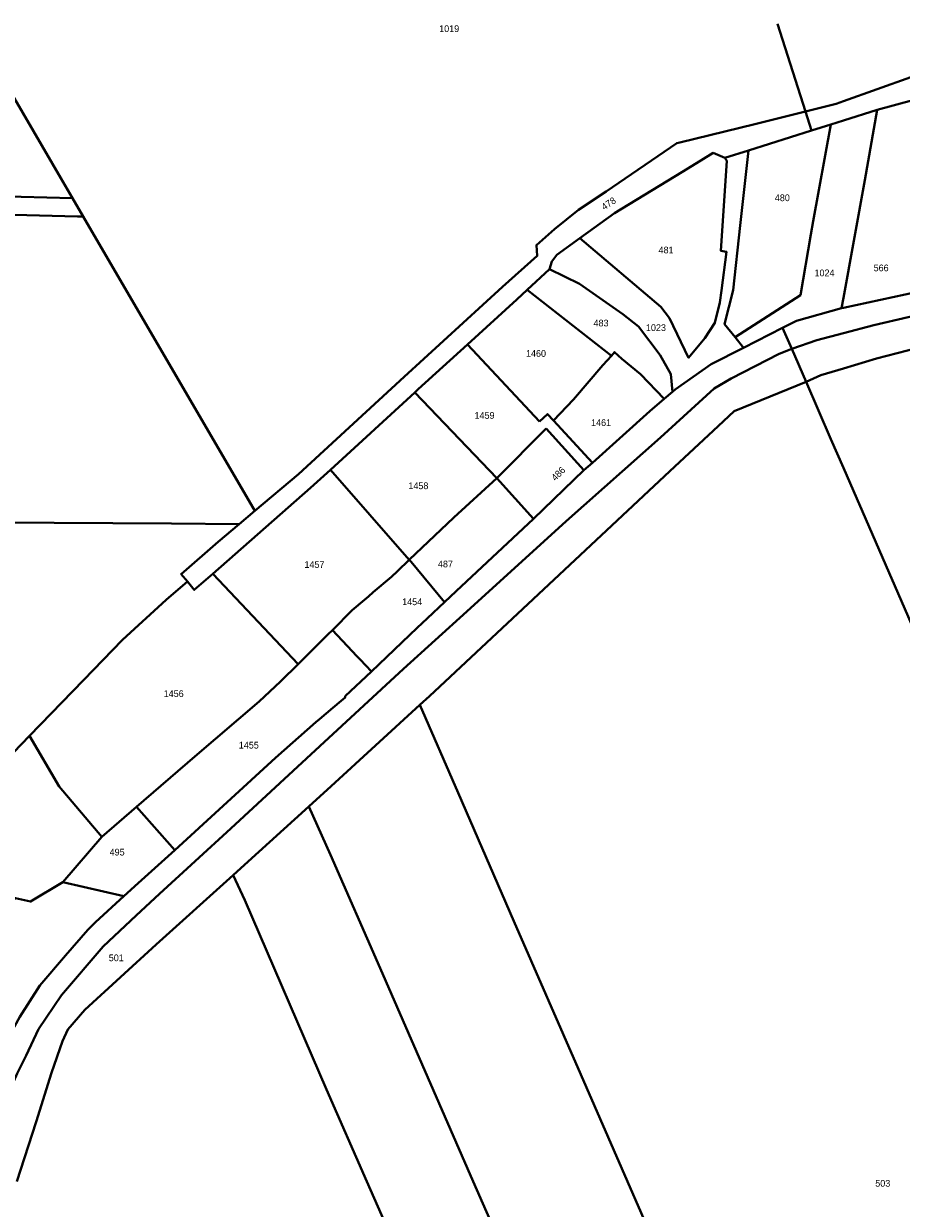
# Model space of a CAD drawing. Extents: x 99476 to 102828, y 406437 to 407931.
# Tile 45 of 48: x 101695 to 102022, y 407490 to 407931. Entities that reach past the tile are written whole.
import ezdxf
from ezdxf.enums import TextEntityAlignment as Align

# ---------------------------------------------------------------- set-up
doc = ezdxf.new("R2010")
doc.units = 0
doc.header["$MEASUREMENT"] = 0
for name, color, linetype, lineweight in [('BK_perceelnr', 10, 'Continuous', 13), ('BK_perceelnummer onder hoek', 10, 'Continuous', 13), ('BK_perceelsgrens', 10, 'Continuous', 40)]:
    doc.layers.add(name, color=color, linetype=linetype, lineweight=lineweight)
doc.styles.add('Style-WORKING', font='WORKING.shx')

msp = doc.modelspace()

# ---------------------------------------------------------------- linework, layer by layer
at = {"layer": 'BK_perceelsgrens', "linetype": 'Continuous', "lineweight": 40}
for p, q in [((101675.50859, 407930.653), (101708.994, 407873.252)), ((102012.541, 407898.553), (102025.803, 407902.206)), ((101985.915, 407898.015), (101988.186, 407890.909)), ((102000, 407894.616), (102012.541, 407898.553)), ((101988.186, 407890.909), (101995.364, 407893.161)), ((101995.364, 407893.161), (102000, 407894.616)), ((101964.708, 407883.529), (101988.186, 407890.909)), ((101955.957, 407880.778), (101964.708, 407883.529)), ((101951.6, 407882.576), (101955.957, 407880.778)), ((101708.994, 407873.252), (101713.334, 407865.813)), ((101671.295, 407866.886), (101713.334, 407865.813)), ((101713.334, 407865.813), (101717.356, 407858.919)), ((101715.218, 407858.974), (101717.356, 407858.919)), ((101717.356, 407858.919), (101781.178, 407749.514)), ((101893.442, 407844.648), (101902.054, 407850.867)), ((101882.451, 407831.672), (101890.781, 407839.303)), ((101882.451, 407831.672), (101913.728, 407807.175)), ((102000, 407825.017), (102041.663, 407833.973)), ((101999.292, 407824.865), (102000, 407828.739)), ((101999.292, 407824.865), (102000, 407825.017)), ((101962.908, 407810.124), (101977.42, 407817.535)), ((101977.42, 407817.535), (101980.83, 407809.674)), ((101959.751, 407814.019), (101962.908, 407810.124)), ((101860.2, 407811.368), (101886.993, 407782.701)), ((101980.83, 407809.674), (101986.117, 407797.483)), ((101809.279, 407764.755), (101840.65, 407793.536)), ((101871.093, 407761.662), (101840.65, 407793.536)), ((101933.423, 407791.143), (101936.524, 407793.772)), ((101892.189, 407783.03), (101906.658, 407767.383)), ((101871.093, 407761.662), (101889.443, 407780.138)), ((101889.443, 407780.138), (101903.497, 407764.546)), ((101809.279, 407764.755), (101838.587, 407731.24)), ((101884.781, 407746.524), (101903.497, 407764.546)), ((101903.497, 407764.546), (101906.658, 407767.383)), ((101871.093, 407761.662), (101884.781, 407746.524)), ((101775.277, 407744.548), (101781.178, 407749.514)), ((101834.191, 407727.069), (101838.587, 407731.24)), ((101838.587, 407731.24), (101839.235, 407730.5)), ((101839.235, 407730.5), (101851.704, 407715.477)), ((101797.208, 407692.429), (101765.472, 407726.05)), ((101825.168, 407719.161), (101831.918, 407724.913)), ((101831.918, 407724.913), (101834.191, 407727.069)), ((101821.944, 407716.414), (101823.39, 407717.646)), ((101823.39, 407717.646), (101825.168, 407719.161)), ((101845.236, 407709.404), (101847.51, 407711.539)), ((101847.51, 407711.539), (101851.704, 407715.477)), ((101817.349, 407697.328), (101809.975, 407705.114)), ((101824.518, 407689.759), (101838.665, 407703.202)), ((101819.128, 407695.449), (101817.349, 407697.328)), ((101820.296, 407694.216), (101819.128, 407695.449)), ((101824.518, 407689.759), (101820.296, 407694.216)), ((101805.15, 407671.945), (101810.143, 407676.176)), ((101810.143, 407676.176), (101813.243, 407678.803)), ((101724.308, 407628.247), (101737.138, 407639.327)), ((101737.138, 407639.327), (101751.355, 407623.319)), ((101709.708, 407611.301), (101724.308, 407628.247)), ((101709.708, 407611.301), (101732.434, 407606.137))]:
    msp.add_line(p, q, dxfattribs=at)
at = {"layer": 'BK_perceelsgrens', "linetype": 'Continuous', "lineweight": 40, "flags": 128}
for points in [[(101975.482451, 407930.653), (101985.915, 407898.015)], [(102000, 407901.809), (102025.111, 407910.709), (102049.116, 407915.872), (102083.03, 407918.544)], [(101985.915, 407898.015), (101997.305, 407900.854), (102000, 407901.809)], [(101781.178, 407749.514), (101797.346, 407763.125), (101836.695, 407799.262), (101873.217, 407832.747), (101886.191, 407844.279), (101885.875, 407848.312), (101892.53, 407854.256), (101901.521, 407861.409), (101911.827, 407868.272), (101938.102, 407886.178), (101939.197, 407886.454), (101967.067, 407893.237), (101985.915, 407898.015)], [(102000, 407828.739), (102007.996, 407872.496), (102012.541, 407898.553)], [(101959.751, 407814.019), (101984.067, 407829.686), (101987.87, 407852.26), (101988.78, 407857.18), (101995.364, 407893.161)], [(101959.751, 407814.019), (101955.755, 407818.95), (101958.977, 407831.596), (101961.599, 407855.578), (101964.708, 407883.529)], [(101902.054, 407850.867), (101914.914, 407860.233), (101939.9, 407875.461), (101947.034, 407879.8), (101951.6, 407882.576)], [(101902.054, 407850.867), (101932.074, 407825.29), (101935.32, 407821.11), (101942.424, 407806.385), (101948.55, 407813.644), (101952.23, 407819.382), (101954.063, 407826.906), (101954.714, 407831.416), (101956.583, 407845.74), (101954.446, 407846.21), (101956.662, 407879.674), (101955.957, 407880.778)], [(101715.218, 407858.974), (101648.986, 407860.679), (101569.077, 407862.661)], [(101890.781, 407839.303), (101891.598, 407842.225), (101893.442, 407844.648)], [(101890.781, 407839.303), (101901.835, 407833.937), (101917.955, 407822.628), (101923.841, 407818.056), (101931.917, 407807.4), (101935.871, 407800.324), (101936.524, 407793.772)], [(101860.2, 407811.368), (101878.573, 407828.12), (101882.451, 407831.672)], [(102000, 407815.536), (102011.301, 407818.557), (102024.092, 407821.453), (102053.885, 407827.294), (102076.213, 407830.153), (102093.895, 407831.638), (102127.482, 407832.551), (102153.821, 407832.108), (102164.9, 407831.821), (102182.331, 407830.802), (102188.749, 407829.903), (102260.248, 407820.507), (102260.201, 407820.119)], [(101977.42, 407817.535), (101982.556, 407820.109), (101999.292, 407824.865)], [(102000, 407802.418), (102012.336, 407806.085), (102031.596, 407811.085), (102054.921, 407815.784), (102078.625, 407818.808), (102096.887, 407820.044), (102128.085, 407819.715), (102131.355, 407819.699)], [(101980.83, 407809.674), (101990.182, 407812.911), (102000, 407815.536)], [(101679.612, 407500), (101683.968, 407513.825), (101689.974, 407533.613), (101692.712, 407540.162), (101696.08, 407546.831), (101700.667, 407556.678), (101709.239, 407569.352), (101724.687, 407587.404), (101736.967, 407598.916), (101745.646, 407606.999), (101772.213, 407631.304), (101805.344, 407661.918), (101836.423, 407690.657), (101860.027, 407712.082), (101896.915, 407745.659), (101931.971, 407776.797), (101952.01, 407794.957), (101958.258, 407798.664), (101976.138, 407807.822), (101980.83, 407809.674)], [(101840.65, 407793.536), (101841.886, 407794.67), (101860.2, 407811.368)], [(101913.728, 407807.175), (101914.925, 407808.511), (101917.659, 407806.062), (101924.57, 407800.24), (101933.423, 407791.143)], [(101936.524, 407793.772), (101937.441, 407794.549), (101950.901, 407803.991), (101962.908, 407810.124)], [(101892.189, 407783.03), (101899.661, 407790.898), (101910.579, 407803.658), (101913.728, 407807.175)], [(101986.117, 407797.483), (101991.615, 407799.925), (102000, 407802.418)], [(101842.549, 407677.345), (101846.096, 407680.597), (101894.305, 407725.639), (101935.485, 407764.216), (101953.482, 407780.931), (101959.371, 407786.527), (101986.117, 407797.483)], [(101986.117, 407797.483), (101995.355, 407776.183), (102000, 407765.51)], [(101906.658, 407767.383), (101928.004, 407786.547), (101933.423, 407791.143)], [(101886.993, 407782.701), (101889.955, 407785.447), (101892.189, 407783.03)], [(101765.472, 407726.05), (101801.9, 407757.985), (101809.279, 407764.755)], [(102000, 407765.51), (102024.061, 407710.224), (102051.842, 407645.934), (102077.636, 407586.304), (102100.435, 407533.797), (102129.965, 407466.105), (102152.379, 407414.2), (102182.889, 407344.311), (102212.091, 407276.691)], [(101838.587, 407731.24), (101855.138, 407746.94), (101871.093, 407761.662)], [(101851.704, 407715.477), (101856.082, 407719.587), (101884.781, 407746.524)], [(101542.897, 407746.015), (101626.198, 407745.49), (101706.56, 407744.982), (101750.175, 407744.707), (101775.277, 407744.548)], [(101775.277, 407744.548), (101767.494, 407737.993), (101753.717, 407725.949), (101756.061, 407723.125)], [(101756.061, 407723.125), (101758.619, 407720.043), (101765.472, 407726.05)], [(101697.334, 407665.748), (101717.441, 407686.549), (101731.934, 407701.451), (101748.144, 407716.319), (101756.061, 407723.125)], [(101809.975, 407705.114), (101817.375, 407712.521), (101821.944, 407716.414)], [(101838.665, 407703.202), (101841.513, 407705.908), (101845.236, 407709.404)], [(101797.208, 407692.429), (101808.415, 407703.552), (101809.975, 407705.114)], [(101790.673, 407685.955), (101790.866, 407686.135), (101797.208, 407692.429)], [(101813.243, 407678.803), (101814.684, 407680.024), (101814.793, 407680.517), (101824.518, 407689.759)], [(101737.138, 407639.327), (101758.809, 407658.042), (101782.725, 407678.537), (101790.673, 407685.955)], [(101801.276, 407639.561), (101809.574, 407647.111), (101842.549, 407677.345)], [(101842.549, 407677.345), (101856.774, 407644.636), (101877.521, 407596.89), (101902.407, 407539.787), (101919.712, 407500)], [(101751.355, 407623.319), (101788.866, 407657.575), (101803.859, 407670.872), (101805.15, 407671.945)], [(101653.451, 407618.787), (101663.441, 407630.892), (101671.443, 407639.813), (101691.416, 407659.626), (101697.334, 407665.748)], [(101697.334, 407665.748), (101708.433, 407646.913), (101724.308, 407628.247)], [(101773.078, 407613.94), (101777.327, 407617.768), (101801.276, 407639.561)], [(101801.276, 407639.561), (101809.264, 407621.5), (101827.711, 407579.346), (101851.745, 407524.24), (101862.365, 407500)], [(101732.434, 407606.137), (101737.763, 407610.952), (101751.355, 407623.319)], [(101653.451, 407618.787), (101682.816, 407597.236), (101692.125, 407605.439), (101697.777, 407604.107), (101709.708, 407611.301)], [(101692.633, 407500), (101699.786, 407522.23), (101705.529, 407540.439), (101709.593, 407552.211), (101711.595, 407556.596), (101717.947, 407563.899), (101744.514, 407588.204), (101773.078, 407613.94)], [(101773.078, 407613.94), (101777.41, 407604.69), (101807.765, 407534.278), (101822.818, 407500)], [(101688.444, 407551.559), (101693.759, 407561.303), (101701.155, 407572.943), (101710.688, 407584.113), (101718.999, 407593.655), (101721.862, 407596.471), (101732.434, 407606.137)], [(101822.818, 407500), (101837.304, 407467.015), (101894.02, 407336.629), (101907.97, 407304), (101922.635, 407271.035), (101950.489, 407207.073), (101981.892, 407133.745)], [(101862.365, 407500), (101875.816, 407469.298), (101899.319, 407415.689), (101927.045, 407351.928), (101950.604, 407297.789), (101978.274, 407234.557), (102000, 407184.707)], [(101919.712, 407500), (101929.85, 407476.692), (101977.983, 407366.38), (102000, 407315.643)]]:
    msp.add_lwpolyline(points, dxfattribs=at)

# ---------------------------------------------------------------- texts
at = {"layer": 'BK_perceelnr', "linetype": 'Continuous', "lineweight": 13, "style": 'Style-WORKING'}
for s, p in [('1019', (101853.430542, 407928.815)), ('480', (101977.311929, 407865.9)), ('481', (101934.078847, 407846.477)), ('1024', (101992.993695, 407837.971)), ('566', (102014.049695, 407839.827)), ('483', (101909.898847, 407819.319)), ('1023', (101930.309695, 407817.61)), ('1460', (101885.708471, 407808)), ('1459', (101866.580695, 407784.957)), ('1461', (101909.91239, 407782.276)), ('1458', (101841.974695, 407758.788)), ('1457', (101803.318613, 407729.496)), ('487', (101852.032766, 407729.702)), ('1454', (101839.654695, 407715.644)), ('1456', (101750.971695, 407681.456)), ('1455', (101778.908695, 407662.311)), ('495', (101729.939542, 407622.525)), ('501', (101729.622847, 407583.214)), ('503', (102014.661847, 407499.361))]:
    msp.add_text(s, height=2.5, dxfattribs=at).set_placement(p, align=Align.MIDDLE_CENTER)
at = {"layer": 'BK_perceelnummer onder hoek', "linetype": 'Continuous', "lineweight": 13, "style": 'Style-WORKING'}
for s, rotation, p in [('478', 34.074382, (101912.727621, 407863.763744)), ('486', 45.651986, (101893.994893, 407763.278891))]:
    msp.add_text(s, height=2.5, rotation=rotation, dxfattribs=at).set_placement(p, align=Align.MIDDLE_CENTER)

doc.saveas('drawing.dxf')
